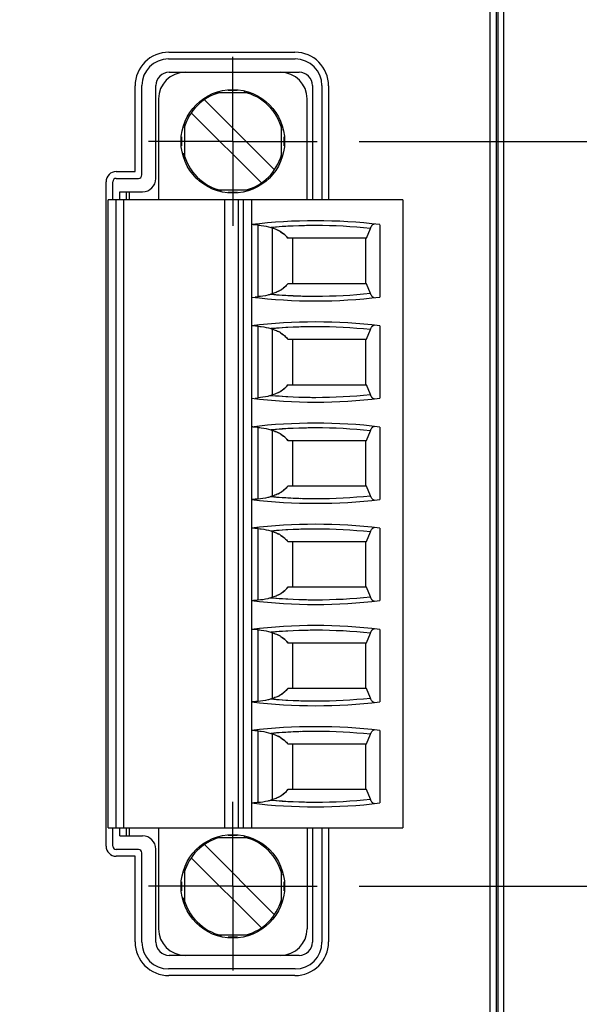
# Model space of a CAD drawing. Header units: inches. Extents: x 0.2 to 16.8, y 0.2 to 10.8.
# Tile 5 of 15: x 8 to 8.8, y 5.5 to 6.9. Entities that reach past the tile are written whole.
import ezdxf

# ---------------------------------------------------------------- set-up
doc = ezdxf.new("R2010")
doc.units = ezdxf.units.IN
doc.header["$LTSCALE"] = 0.935
doc.header["$MEASUREMENT"] = 0
doc.linetypes.add('CENTER', pattern=[0.6, 0.375, -0.075, 0.075, -0.075])
doc.layers.get('0').update_dxf_attribs({"linetype": 'CONTINUOUS'})
doc.layers.add('DEFAULT_1', color=7, linetype='CENTER')
doc.layers.add('DIMENSIONS', color=7, linetype='CONTINUOUS')
doc.styles.get("Standard").update_dxf_attribs({"font": 'txt', "width": 0.8})
doc.dimstyles.new('DIMSTYLE_1', dxfattribs={"dimtxt": 0.125, "dimasz": 0.18, "dimexe": 0.18, "dimexo": 0.0625, "dimgap": 0.09, "dimtad": 0, "dimtih": 1, "dimtoh": 1, "dimdec": 3, "dimzin": 4, "dimdsep": 46, "dimtxsty": 'STANDARD', "dimblk": '_FILLED', "dimblk1": '_FILLED', "dimblk2": '_FILLED', "dimcen": 0.09, "dimadec": 0, "dimazin": 0, "dimtp": 0.01, "dimtm": 0.01, "dimtfac": 1, "dimtdec": 3, "dimtofl": 0, "dimtmove": 0, "dimatfit": 3, "dimldrblk": '_FILLED', "dimfxl": 1, "dimtolj": 1, "dimtzin": 4, "dimarcsym": 0})

# ---------------------------------------------------------------- blocks, each defined once
blk = doc.blocks.new('*D4')
at = {"layer": 'DIMENSIONS', "color": 2, "linetype": 'CONTINUOUS'}
blk.add_line((8.4671, 6.7394), (9.3689, 6.7394), dxfattribs=at)
at = {"layer": 'DIMENSIONS', "color": 2, "linetype": 'CONTINUOUS', "insert": (9.4314, 6.8019), "char_height": 0.125, "width": 1.325, "attachment_point": 1, "line_spacing_factor": 0.9}
blk.add_mtext('-.981{\\Ftxt.shx;\\W1.000000;\\H0.125000; }[24.92]', dxfattribs=at)
blk = doc.blocks.new('_FILLED')
at = {"color": 0, "linetype": 'BYBLOCK'}
blk.add_solid([(0, 0), (-1, 0.1736), (-1, -0.1736)], dxfattribs=at)
blk = doc.blocks.new('*D5')
at = {"layer": 'DIMENSIONS', "color": 2, "linetype": 'CONTINUOUS'}
blk.add_line((8.4671, 5.6351), (9.3689, 5.6351), dxfattribs=at)
at = {"layer": 'DIMENSIONS', "color": 2, "linetype": 'CONTINUOUS', "insert": (9.4314, 5.6976), "char_height": 0.125, "width": 1.425, "attachment_point": 1, "line_spacing_factor": 0.9}
blk.add_mtext('-2.085{\\Ftxt.shx;\\W1.000000;\\H0.125000; }[52.97]', dxfattribs=at)

msp = doc.modelspace()

# ---------------------------------------------------------------- linework, layer by layer
at = {"color": 7, "linetype": 'CONTINUOUS'}
for p, q in [((8.6706, 2.7048), (8.6706, 7.8426)), ((8.6606, 7.8126), (8.6606, 3.7426)), ((8.6814, 3.3968), (8.6814, 7.3968)), ((8.1841, 6.8616), (8.3721, 6.8616)), ((8.1846, 6.8716), (8.3716, 6.8716)), ((8.1346, 6.6946), (8.1346, 6.8216)), ((8.1446, 6.6896), (8.1446, 6.8221)), ((8.4116, 6.8221), (8.4116, 6.6528)), ((8.4216, 6.8216), (8.4216, 6.6528)), ((8.1066, 6.6946), (8.1346, 6.6946)), ((8.0916, 5.6946), (8.0916, 6.6796)), ((8.1016, 6.6528), (8.1016, 6.6796)), ((8.1066, 6.6846), (8.1396, 6.6846)), ((8.3802, 6.6143), (8.3581, 6.6133)), ((8.3361, 6.6118), (8.3369, 6.6115)), ((8.3379, 6.6117), (8.3367, 6.6116)), ((8.3369, 6.6115), (8.3378, 6.6112)), ((8.3377, 6.6112), (8.338, 6.6111)), ((8.3378, 6.6112), (8.3386, 6.6109)), ((8.3504, 6.6055), (8.3549, 6.6024)), ((8.3369, 6.513), (8.3361, 6.5127)), ((8.3369, 6.513), (8.3367, 6.5129)), ((8.338, 6.5134), (8.3369, 6.513)), ((8.3378, 6.5133), (8.3369, 6.513)), ((8.3386, 6.5136), (8.338, 6.5134)), ((8.3581, 6.5112), (8.3802, 6.5102)), ((8.3361, 6.4618), (8.3369, 6.4615)), ((8.3379, 6.4617), (8.3367, 6.4616)), ((8.3369, 6.4615), (8.3378, 6.4612)), ((8.3377, 6.4612), (8.338, 6.4611)), ((8.3378, 6.4612), (8.3386, 6.4609)), ((8.3508, 6.4553), (8.3549, 6.4524)), ((8.3802, 6.4643), (8.3581, 6.4633)), ((8.3369, 6.363), (8.3361, 6.3627)), ((8.3369, 6.363), (8.3367, 6.3629)), ((8.3367, 6.3629), (8.3379, 6.3628)), ((8.338, 6.3634), (8.3369, 6.363)), ((8.3378, 6.3633), (8.3369, 6.363)), ((8.3386, 6.3636), (8.338, 6.3634)), ((8.3581, 6.3612), (8.3802, 6.3602)), ((8.3361, 6.3118), (8.3369, 6.3115)), ((8.3379, 6.3117), (8.3367, 6.3116)), ((8.3369, 6.3115), (8.3378, 6.3112)), ((8.3377, 6.3112), (8.338, 6.3111)), ((8.3378, 6.3112), (8.3386, 6.3109)), ((8.3802, 6.3143), (8.3581, 6.3133)), ((8.3508, 6.3053), (8.3549, 6.3024)), ((8.3369, 6.213), (8.3361, 6.2127)), ((8.3369, 6.213), (8.3367, 6.2129)), ((8.338, 6.2134), (8.3369, 6.213)), ((8.3378, 6.2133), (8.3369, 6.213)), ((8.3386, 6.2136), (8.338, 6.2134)), ((8.3581, 6.2112), (8.3802, 6.2102)), ((8.3361, 6.1618), (8.3369, 6.1615)), ((8.3379, 6.1617), (8.3367, 6.1616)), ((8.3369, 6.1615), (8.3378, 6.1612)), ((8.3377, 6.1612), (8.338, 6.1611)), ((8.3378, 6.1612), (8.3386, 6.1609)), ((8.3802, 6.1643), (8.3581, 6.1633)), ((8.3508, 6.1553), (8.3549, 6.1524)), ((8.3369, 6.063), (8.3361, 6.0627)), ((8.3369, 6.063), (8.3367, 6.0629)), ((8.338, 6.0634), (8.3369, 6.063)), ((8.3378, 6.0633), (8.3369, 6.063)), ((8.3386, 6.0636), (8.338, 6.0634)), ((8.3581, 6.0612), (8.3802, 6.0602)), ((8.3802, 6.0143), (8.3581, 6.0133)), ((8.3361, 6.0118), (8.3369, 6.0115)), ((8.3379, 6.0117), (8.3367, 6.0116)), ((8.3369, 6.0115), (8.3378, 6.0112)), ((8.3377, 6.0112), (8.338, 6.0111)), ((8.3378, 6.0112), (8.3386, 6.0109)), ((8.3508, 6.0053), (8.3549, 6.0024)), ((8.3369, 5.913), (8.3361, 5.9127)), ((8.3369, 5.913), (8.3367, 5.9129)), ((8.338, 5.9134), (8.3369, 5.913)), ((8.3378, 5.9133), (8.3369, 5.913)), ((8.3386, 5.9136), (8.338, 5.9134)), ((8.3581, 5.9112), (8.3802, 5.9102)), ((8.3361, 5.8618), (8.3369, 5.8615)), ((8.3379, 5.8617), (8.3367, 5.8616)), ((8.3369, 5.8615), (8.3378, 5.8612)), ((8.3377, 5.8612), (8.338, 5.8611)), ((8.3378, 5.8612), (8.3386, 5.8609)), ((8.3508, 5.8553), (8.3549, 5.8524)), ((8.3802, 5.8643), (8.3581, 5.8633)), ((8.3369, 5.763), (8.3361, 5.7627)), ((8.3369, 5.763), (8.3367, 5.7629)), ((8.338, 5.7634), (8.3369, 5.763)), ((8.3378, 5.7633), (8.3369, 5.763)), ((8.3386, 5.7636), (8.338, 5.7634)), ((8.3581, 5.7612), (8.3802, 5.7602)), ((8.1016, 5.6946), (8.1016, 5.7217)), ((8.4116, 5.7217), (8.4116, 5.5521)), ((8.4216, 5.7217), (8.4216, 5.5526)), ((8.1396, 5.6896), (8.1066, 5.6896)), ((8.1346, 5.6796), (8.1066, 5.6796)), ((8.1346, 5.5526), (8.1346, 5.6796)), ((8.1446, 5.5521), (8.1446, 5.6846)), ((8.3721, 5.5126), (8.1841, 5.5126)), ((8.3716, 5.5026), (8.1846, 5.5026))]:
    msp.add_line(p, q, dxfattribs=at)
at = {"color": 9, "linetype": 'CONTINUOUS'}
for p, q in [((8.6727, 7.3968), (8.6727, 3.3968)), ((8.2727, 6.8151), (8.2863, 6.8151)), ((8.2038, 6.7326), (8.2038, 6.7463)), ((8.3552, 6.7463), (8.3552, 6.7326)), ((8.1221, 6.6528), (8.1221, 6.6646)), ((8.126, 6.6646), (8.126, 6.6528)), ((8.2863, 6.6637), (8.2727, 6.6637)), ((8.1063, 6.6528), (8.1063, 5.7217)), ((8.2677, 5.7217), (8.2677, 6.6528)), ((8.2874, 6.6528), (8.2874, 5.7217)), ((8.2953, 5.7217), (8.2953, 6.6528)), ((8.3169, 6.5092), (8.3169, 6.6153)), ((8.3386, 6.5136), (8.3386, 6.6109)), ((8.3681, 6.5961), (8.3681, 6.5284)), ((8.3169, 6.3592), (8.3169, 6.4653)), ((8.3386, 6.3636), (8.3386, 6.4609)), ((8.3681, 6.4461), (8.3681, 6.3784)), ((8.3169, 6.2092), (8.3169, 6.3153)), ((8.3386, 6.2136), (8.3386, 6.3109)), ((8.3681, 6.2961), (8.3681, 6.2284)), ((8.3169, 6.0592), (8.3169, 6.1653)), ((8.3386, 6.0636), (8.3386, 6.1609)), ((8.3681, 6.1461), (8.3681, 6.0784)), ((8.3169, 5.9092), (8.3169, 6.0153)), ((8.3386, 5.9136), (8.3386, 6.0109)), ((8.3681, 5.9961), (8.3681, 5.9284)), ((8.3169, 5.7592), (8.3169, 5.8653)), ((8.3386, 5.7636), (8.3386, 5.8609)), ((8.3681, 5.8461), (8.3681, 5.7784)), ((8.1221, 5.7099), (8.1221, 5.7217)), ((8.126, 5.7217), (8.126, 5.7099)), ((8.2727, 5.7108), (8.2863, 5.7108)), ((8.2038, 5.6282), (8.2038, 5.6419)), ((8.3552, 5.6419), (8.3552, 5.6282)), ((8.2863, 5.5594), (8.2727, 5.5594))]:
    msp.add_line(p, q, dxfattribs=at)
at = {"color": 6, "linetype": 'CONTINUOUS'}
for p, q in [((8.1851, 6.8418), (8.378, 6.8418)), ((8.1654, 6.6843), (8.1654, 6.8221)), ((8.3976, 6.8221), (8.3976, 6.6528)), ((8.1693, 6.8024), (8.1693, 6.6528)), ((8.3056, 6.8113), (8.2535, 6.8113)), ((8.3898, 6.6528), (8.3898, 6.8024)), ((8.2373, 6.8011), (8.3413, 6.6972)), ((8.3218, 6.6777), (8.2178, 6.7817)), ((8.2077, 6.7654), (8.2077, 6.7135)), ((8.3514, 6.7654), (8.3514, 6.7135)), ((8.1122, 6.6528), (8.1122, 6.6646)), ((8.1122, 6.6646), (8.1457, 6.6646)), ((8.2535, 6.6676), (8.3056, 6.6676)), ((8.0945, 5.7217), (8.0945, 6.6528)), ((8.5315, 6.6528), (8.0945, 6.6528)), ((8.1181, 5.7217), (8.1181, 6.6528)), ((8.3071, 6.6528), (8.3071, 5.7217)), ((8.5315, 6.6528), (8.5315, 5.7217)), ((8.4975, 6.6159), (8.4975, 6.5086)), ((8.4778, 6.5961), (8.4835, 6.6104)), ((8.4778, 6.5961), (8.3612, 6.5961)), ((8.4764, 6.5961), (8.4764, 6.5284)), ((8.4778, 6.5284), (8.3612, 6.5284)), ((8.4835, 6.5141), (8.4778, 6.5284)), ((8.3129, 6.5088), (8.3169, 6.5092)), ((8.4778, 6.4461), (8.4835, 6.4604)), ((8.4975, 6.4659), (8.4975, 6.3586)), ((8.3612, 6.4461), (8.4778, 6.4461)), ((8.4764, 6.4461), (8.4764, 6.3784)), ((8.3612, 6.3784), (8.4778, 6.3784)), ((8.4835, 6.3641), (8.4778, 6.3784)), ((8.3129, 6.3588), (8.3169, 6.3592)), ((8.4778, 6.2961), (8.4835, 6.3104)), ((8.4975, 6.3159), (8.4975, 6.2086)), ((8.3612, 6.2961), (8.4778, 6.2961)), ((8.4764, 6.2961), (8.4764, 6.2284)), ((8.4778, 6.2284), (8.3612, 6.2284)), ((8.4835, 6.2141), (8.4778, 6.2284)), ((8.4778, 6.1461), (8.4835, 6.1604)), ((8.4975, 6.1659), (8.4975, 6.0586)), ((8.3612, 6.1461), (8.4778, 6.1461)), ((8.4764, 6.1461), (8.4764, 6.0784)), ((8.4778, 6.0784), (8.3612, 6.0784)), ((8.4835, 6.0641), (8.4778, 6.0784)), ((8.4975, 6.0159), (8.4975, 5.9086)), ((8.4778, 5.9961), (8.4835, 6.0104)), ((8.3612, 5.9961), (8.4778, 5.9961)), ((8.4764, 5.9961), (8.4764, 5.9284)), ((8.4778, 5.9284), (8.3612, 5.9284)), ((8.4835, 5.9141), (8.4778, 5.9284)), ((8.4778, 5.8461), (8.4835, 5.8604)), ((8.4975, 5.8659), (8.4975, 5.7586)), ((8.3612, 5.8461), (8.4778, 5.8461)), ((8.4764, 5.8461), (8.4764, 5.7784)), ((8.4778, 5.7784), (8.3612, 5.7784)), ((8.4835, 5.7641), (8.4778, 5.7784)), ((8.0945, 5.7217), (8.5315, 5.7217)), ((8.1122, 5.7099), (8.1122, 5.7217)), ((8.1122, 5.7099), (8.1457, 5.7099)), ((8.1693, 5.7217), (8.1693, 5.5721)), ((8.3898, 5.7217), (8.3898, 5.5721)), ((8.3976, 5.7217), (8.3976, 5.5524)), ((8.2373, 5.6968), (8.3413, 5.5928)), ((8.3056, 5.7069), (8.2535, 5.7069)), ((8.1654, 5.5524), (8.1654, 5.6902)), ((8.3218, 5.5734), (8.2178, 5.6773)), ((8.2077, 5.661), (8.2077, 5.6091)), ((8.3514, 5.661), (8.3514, 5.6091)), ((8.2535, 5.5632), (8.3056, 5.5632)), ((8.378, 5.5327), (8.1851, 5.5327))]:
    msp.add_line(p, q, dxfattribs=at)
for centre in [(8.2795, 6.7394), (8.2795, 5.6351)]:
    msp.add_circle(centre, 0.0768, dxfattribs=at)
at = {"color": 7, "linetype": 'CONTINUOUS'}
for centre, radius, start, end in [((8.1846, 6.8216), 0.05, 90, 180), ((8.1841, 6.8221), 0.0395, 90, 180), ((8.3716, 6.8216), 0.05, 0, 90), ((8.3721, 6.8221), 0.0395, 0, 90), ((8.1066, 6.6796), 0.015, 90, 180), ((8.1396, 6.6896), 0.005, 270, 360), ((8.1066, 6.6796), 0.005, 90, 180), ((8.4024, 5.8343), 0.7803, 90, 94.8745), ((8.3906, 6.09), 0.5243, 93.5449, 95.7622), ((8.4029, 5.8003), 0.8143, 90.0339, 91.5909), ((8.2027, 6.1929), 0.4396, 72.112, 72.2272), ((8.318, 6.5484), 0.0659, 71.7533, 72.3493), ((8.3242, 6.5633), 0.0497, 58.1646, 62.4318), ((8.3246, 6.5639), 0.049, 58.2165, 62.5564), ((8.3259, 6.566), 0.0465, 51.4445, 58.1587), ((8.3286, 6.5697), 0.0419, 39.0014, 51.1669), ((8.3286, 6.5548), 0.0419, 308.8332, 320.9986), ((8.4024, 7.2902), 0.7803, 265.1255, 270), ((8.394, 7.0712), 0.5612, 264.1366, 264.3239), ((8.318, 6.5761), 0.0659, 287.6507, 288.2468), ((8.3905, 7.0335), 0.5233, 264.3019, 266.4565), ((8.3245, 6.5606), 0.049, 297.5382, 302.5567), ((8.3251, 6.5598), 0.0481, 297.405, 302.5269), ((8.3264, 6.5578), 0.0456, 302.5119, 308.6092), ((8.3274, 6.5563), 0.0439, 302.4664, 308.802), ((8.4029, 7.3242), 0.8143, 268.4091, 269.9661), ((8.4024, 5.6843), 0.7803, 90, 94.8745), ((8.2027, 6.0429), 0.4396, 72.112, 72.2272), ((8.3906, 5.94), 0.5243, 93.5449, 95.7622), ((8.318, 6.3984), 0.0659, 71.7529, 72.349), ((8.3243, 6.4134), 0.0496, 57.5918, 62.4347), ((8.3247, 6.4141), 0.0488, 57.6317, 62.56), ((8.326, 6.4162), 0.0463, 51.4324, 57.5734), ((8.3286, 6.4197), 0.0419, 39.0012, 51.1671), ((8.4029, 5.6503), 0.8143, 90.0339, 91.5909), ((8.3245, 6.4106), 0.049, 297.5382, 302.5567), ((8.3251, 6.4098), 0.0481, 297.405, 302.5269), ((8.3264, 6.4078), 0.0456, 302.5119, 308.6092), ((8.3274, 6.4063), 0.0439, 302.4664, 308.802), ((8.3286, 6.4048), 0.0419, 308.8332, 320.9986), ((8.4024, 7.1402), 0.7803, 265.1255, 270), ((8.3906, 6.8845), 0.5243, 264.2378, 266.4551), ((8.318, 6.4261), 0.0659, 287.6507, 288.2468), ((8.4029, 7.1742), 0.8143, 268.4091, 269.9661), ((8.4024, 5.5343), 0.7803, 90, 94.8745), ((8.2027, 5.8929), 0.4396, 72.112, 72.2272), ((8.3906, 5.79), 0.5243, 93.5449, 95.7622), ((8.318, 6.2484), 0.0659, 71.7529, 72.349), ((8.3243, 6.2634), 0.0496, 57.5918, 62.4347), ((8.3247, 6.2641), 0.0488, 57.6317, 62.56), ((8.4029, 5.5003), 0.8143, 90.0339, 91.5909), ((8.326, 6.2662), 0.0463, 51.4324, 57.5734), ((8.3286, 6.2697), 0.0419, 39.0012, 51.1671), ((8.3245, 6.2606), 0.049, 297.5382, 302.5567), ((8.3251, 6.2598), 0.0481, 297.405, 302.5269), ((8.3264, 6.2578), 0.0456, 302.5119, 308.6092), ((8.3274, 6.2563), 0.0439, 302.4664, 308.802), ((8.3286, 6.2548), 0.0419, 308.8332, 320.9986), ((8.4024, 6.9902), 0.7803, 265.1255, 270), ((8.394, 6.7712), 0.5612, 264.1366, 264.3239), ((8.318, 6.2761), 0.0659, 287.6507, 288.2468), ((8.3905, 6.7335), 0.5233, 264.3019, 266.4565), ((8.4029, 7.0242), 0.8143, 268.4091, 269.9661), ((8.4024, 5.3843), 0.7803, 90, 94.8745), ((8.2027, 5.7429), 0.4396, 72.112, 72.2272), ((8.3906, 5.64), 0.5243, 93.5449, 95.7622), ((8.318, 6.0984), 0.0659, 71.7529, 72.349), ((8.4029, 5.3503), 0.8143, 90.0339, 91.5909), ((8.3243, 6.1134), 0.0496, 57.5918, 62.4347), ((8.3247, 6.1141), 0.0488, 57.6317, 62.56), ((8.326, 6.1162), 0.0463, 51.4324, 57.5734), ((8.3286, 6.1197), 0.0419, 39.0012, 51.1671), ((8.3286, 6.1048), 0.0419, 308.8332, 320.9986), ((8.4024, 6.8402), 0.7803, 265.1255, 270), ((8.394, 6.6212), 0.5612, 264.1366, 264.3239), ((8.318, 6.1261), 0.0659, 287.6507, 288.2468), ((8.3905, 6.5835), 0.5233, 264.3019, 266.4565), ((8.3245, 6.1106), 0.049, 297.5382, 302.5567), ((8.3251, 6.1098), 0.0481, 297.405, 302.5269), ((8.3264, 6.1078), 0.0456, 302.5119, 308.6092), ((8.3274, 6.1063), 0.0439, 302.4664, 308.802), ((8.4029, 6.8742), 0.8143, 268.4091, 269.9661), ((8.4024, 5.2343), 0.7803, 90, 94.8745), ((8.4029, 5.2003), 0.8143, 90.0339, 91.5909), ((8.2027, 5.5929), 0.4396, 72.112, 72.2272), ((8.3906, 5.49), 0.5243, 93.5449, 95.7622), ((8.318, 5.9484), 0.0659, 71.7529, 72.349), ((8.3243, 5.9634), 0.0496, 57.5918, 62.4347), ((8.3247, 5.9641), 0.0488, 57.6317, 62.56), ((8.326, 5.9662), 0.0463, 51.4324, 57.5734), ((8.3286, 5.9697), 0.0419, 39.0012, 51.1671), ((8.3286, 5.9548), 0.0419, 308.8332, 320.9986), ((8.4024, 6.6902), 0.7803, 265.1255, 270), ((8.394, 6.4712), 0.5612, 264.1366, 264.3239), ((8.318, 5.9761), 0.0659, 287.6507, 288.2468), ((8.3905, 6.4335), 0.5233, 264.3019, 266.4565), ((8.3245, 5.9606), 0.049, 297.5382, 302.5567), ((8.3251, 5.9598), 0.0481, 297.405, 302.5269), ((8.3264, 5.9578), 0.0456, 302.5119, 308.6092), ((8.3274, 5.9563), 0.0439, 302.4664, 308.802), ((8.4029, 6.7242), 0.8143, 268.4091, 269.9661), ((8.4024, 5.0843), 0.7803, 90, 94.8745), ((8.2027, 5.4429), 0.4396, 72.112, 72.2272), ((8.3906, 5.34), 0.5243, 93.5449, 95.7622), ((8.318, 5.7984), 0.0659, 71.7529, 72.349), ((8.3243, 5.8134), 0.0496, 57.5918, 62.4347), ((8.3247, 5.8141), 0.0488, 57.6317, 62.56), ((8.326, 5.8162), 0.0463, 51.4324, 57.5734), ((8.4029, 5.0503), 0.8143, 90.0339, 91.5909), ((8.3286, 5.8197), 0.0419, 39.0012, 51.1671), ((8.3245, 5.8106), 0.049, 297.5382, 302.5567), ((8.3251, 5.8098), 0.0481, 297.405, 302.5269), ((8.3264, 5.8078), 0.0456, 302.5119, 308.6092), ((8.3274, 5.8063), 0.0439, 302.4664, 308.802), ((8.3286, 5.8048), 0.0419, 308.8332, 320.9986), ((8.4024, 6.5402), 0.7803, 265.1255, 270), ((8.394, 6.3212), 0.5612, 264.1366, 264.3239), ((8.318, 5.8261), 0.0659, 287.6507, 288.2468), ((8.3905, 6.2835), 0.5233, 264.3019, 266.4565), ((8.4029, 6.5742), 0.8143, 268.4091, 269.9661), ((8.1066, 5.6946), 0.015, 180, 270), ((8.1066, 5.6946), 0.005, 180, 270), ((8.1396, 5.6846), 0.005, 0, 90), ((8.1846, 5.5526), 0.05, 180, 270), ((8.1841, 5.5521), 0.0395, 180, 270), ((8.3716, 5.5526), 0.05, 270, 360), ((8.3721, 5.5521), 0.0395, 270, 360)]:
    msp.add_arc(centre, radius, start, end, dxfattribs=at)
at = {"color": 6, "linetype": 'CONTINUOUS'}
for centre, radius, start, end in [((8.1851, 6.8221), 0.0197, 90, 180), ((8.2087, 6.8024), 0.0394, 90, 180), ((8.3504, 6.8024), 0.0394, 0, 90), ((8.378, 6.8221), 0.0197, 0, 90), ((8.2795, 6.7394), 0.0748, 105.5787, 164.4261), ((8.2795, 6.7394), 0.0748, 12.9887, 77.0132), ((8.2795, 6.7394), 0.0748, 192.9887, 257.0132), ((8.2795, 6.7394), 0.0748, 285.5787, 344.4261), ((8.1457, 6.6843), 0.0197, 270, 360), ((8.4024, 5.8343), 0.7874, 83.062, 96.9498), ((8.4024, 7.2902), 0.7874, 263.0502, 276.938), ((8.4024, 5.6843), 0.7874, 83.062, 96.9498), ((8.4024, 7.1402), 0.7874, 263.0502, 276.938), ((8.4024, 5.5343), 0.7874, 83.062, 96.9498), ((8.4024, 6.9902), 0.7874, 263.0502, 276.938), ((8.4024, 5.3843), 0.7874, 83.062, 96.9498), ((8.4024, 6.8402), 0.7874, 263.0502, 276.938), ((8.4024, 5.2343), 0.7874, 83.062, 96.9498), ((8.4024, 6.6902), 0.7874, 263.0502, 276.938), ((8.4024, 5.0843), 0.7874, 83.062, 96.9498), ((8.4024, 6.5402), 0.7874, 263.0502, 276.938), ((8.1457, 5.6902), 0.0197, 0, 90), ((8.2795, 5.6351), 0.0748, 12.9887, 77.0132), ((8.2795, 5.6351), 0.0748, 105.5787, 164.4261), ((8.2795, 5.6351), 0.0748, 192.9887, 257.0132), ((8.2795, 5.6351), 0.0748, 285.5787, 344.4261), ((8.2087, 5.5721), 0.0394, 180, 270), ((8.3504, 5.5721), 0.0394, 270, 360), ((8.1851, 5.5524), 0.0197, 180, 270), ((8.378, 5.5524), 0.0197, 270, 360)]:
    msp.add_arc(centre, radius, start, end, dxfattribs=at)
at = {"color": 9, "linetype": 'CONTINUOUS'}
for centre, start, end in [((8.4024, 5.8343), 84.0353, 90), ((8.4024, 7.2902), 270, 275.9647), ((8.4024, 5.6843), 84.0353, 90), ((8.4024, 7.1402), 270, 275.9647), ((8.4024, 5.5343), 84.0353, 90), ((8.4024, 6.9902), 270, 275.9647), ((8.4024, 5.3843), 84.0353, 90), ((8.4024, 6.8402), 270, 275.9647), ((8.4024, 5.2343), 84.0353, 90), ((8.4024, 6.6902), 270, 275.9647), ((8.4024, 5.0843), 84.0353, 90), ((8.4024, 6.5402), 270, 275.9647)]:
    msp.add_arc(centre, 0.7803, start, end, dxfattribs=at)
at = {"color": 6, "linetype": 'CONTINUOUS'}
for points, knots in [([(8.3169, 6.6153), (8.3159, 6.6154), (8.314, 6.6155), (8.3118, 6.6158), (8.3103, 6.6159), (8.3093, 6.616), (8.3086, 6.616), (8.3081, 6.616), (8.3079, 6.616)], [0, 0, 0, 0, 0.336975, 0.623077, 0.743329, 0.846827, 0.932604, 1, 1, 1, 1]), ([(8.3169, 6.6153), (8.3186, 6.6152), (8.325, 6.6146), (8.3314, 6.6132), (8.3361, 6.6118)], [0, 0, 0, 0, 0.249341, 1, 1, 1, 1]), ([(8.4835, 6.6104), (8.4838, 6.6113), (8.4845, 6.6127), (8.4854, 6.6143), (8.4861, 6.6152), (8.4869, 6.6159), (8.4876, 6.6165), (8.4884, 6.6168), (8.4889, 6.6169), (8.4892, 6.6169)], [0, 0, 0, 0, 0.34171, 0.48674, 0.614956, 0.727681, 0.827054, 0.91633, 1, 1, 1, 1]), ([(8.3361, 6.5127), (8.3345, 6.5122), (8.3283, 6.5105), (8.3218, 6.5095), (8.3169, 6.5092)], [0, 0, 0, 0, 0.251367, 1, 1, 1, 1]), ([(8.4892, 6.5076), (8.4889, 6.5076), (8.4884, 6.5077), (8.4876, 6.508), (8.4869, 6.5086), (8.4861, 6.5093), (8.4854, 6.5102), (8.4845, 6.5118), (8.4838, 6.5132), (8.4835, 6.5141)], [0, 0, 0, 0, 0.083674, 0.172947, 0.272309, 0.385022, 0.513231, 0.658263, 1, 1, 1, 1]), ([(8.4835, 6.4604), (8.4838, 6.4613), (8.4845, 6.4627), (8.4854, 6.4643), (8.4861, 6.4652), (8.4869, 6.4659), (8.4876, 6.4665), (8.4884, 6.4668), (8.4889, 6.4669), (8.4892, 6.4669)], [0, 0, 0, 0, 0.34171, 0.48674, 0.614956, 0.727681, 0.827054, 0.91633, 1, 1, 1, 1]), ([(8.3169, 6.4653), (8.3159, 6.4654), (8.314, 6.4655), (8.3118, 6.4658), (8.3103, 6.4659), (8.3093, 6.466), (8.3086, 6.466), (8.3081, 6.466), (8.3079, 6.466)], [0, 0, 0, 0, 0.336975, 0.623077, 0.743329, 0.846827, 0.932604, 1, 1, 1, 1]), ([(8.3169, 6.4653), (8.3186, 6.4652), (8.325, 6.4646), (8.3314, 6.4632), (8.3361, 6.4618)], [0, 0, 0, 0, 0.249341, 1, 1, 1, 1]), ([(8.3361, 6.3627), (8.3345, 6.3622), (8.3283, 6.3605), (8.3218, 6.3595), (8.3169, 6.3592)], [0, 0, 0, 0, 0.251367, 1, 1, 1, 1]), ([(8.4892, 6.3576), (8.4889, 6.3576), (8.4884, 6.3577), (8.4876, 6.358), (8.4869, 6.3586), (8.4861, 6.3593), (8.4854, 6.3602), (8.4845, 6.3618), (8.4838, 6.3632), (8.4835, 6.3641)], [0, 0, 0, 0, 0.083671, 0.172948, 0.27232, 0.385044, 0.513259, 0.658288, 1, 1, 1, 1]), ([(8.3169, 6.3153), (8.3159, 6.3154), (8.314, 6.3155), (8.3118, 6.3158), (8.3103, 6.3159), (8.3093, 6.316), (8.3086, 6.316), (8.3081, 6.316), (8.3079, 6.316)], [0, 0, 0, 0, 0.336975, 0.623077, 0.743329, 0.846827, 0.932604, 1, 1, 1, 1]), ([(8.3169, 6.3153), (8.3186, 6.3152), (8.325, 6.3146), (8.3314, 6.3132), (8.3361, 6.3118)], [0, 0, 0, 0, 0.249341, 1, 1, 1, 1]), ([(8.4835, 6.3104), (8.4838, 6.3113), (8.4845, 6.3127), (8.4854, 6.3143), (8.4861, 6.3152), (8.4869, 6.3159), (8.4876, 6.3165), (8.4884, 6.3168), (8.4889, 6.3169), (8.4892, 6.3169)], [0, 0, 0, 0, 0.34171, 0.48674, 0.614956, 0.727681, 0.827054, 0.91633, 1, 1, 1, 1]), ([(8.3169, 6.2092), (8.3159, 6.2091), (8.314, 6.2089), (8.3118, 6.2087), (8.3103, 6.2085), (8.3093, 6.2085), (8.3086, 6.2084), (8.3081, 6.2085), (8.3079, 6.2085)], [0, 0, 0, 0, 0.33697, 0.623073, 0.74333, 0.84683, 0.932605, 1, 1, 1, 1]), ([(8.3361, 6.2127), (8.3345, 6.2122), (8.3283, 6.2105), (8.3218, 6.2095), (8.3169, 6.2092)], [0, 0, 0, 0, 0.251367, 1, 1, 1, 1]), ([(8.4892, 6.2076), (8.4889, 6.2076), (8.4884, 6.2077), (8.4876, 6.208), (8.4869, 6.2086), (8.4861, 6.2093), (8.4854, 6.2102), (8.4845, 6.2118), (8.4838, 6.2132), (8.4835, 6.2141)], [0, 0, 0, 0, 0.083674, 0.172947, 0.272309, 0.385022, 0.513231, 0.658263, 1, 1, 1, 1]), ([(8.3169, 6.1653), (8.3159, 6.1654), (8.314, 6.1655), (8.3118, 6.1658), (8.3103, 6.1659), (8.3093, 6.166), (8.3086, 6.166), (8.3081, 6.166), (8.3079, 6.166)], [0, 0, 0, 0, 0.336975, 0.623077, 0.743329, 0.846827, 0.932604, 1, 1, 1, 1]), ([(8.3169, 6.1653), (8.3186, 6.1652), (8.325, 6.1646), (8.3314, 6.1632), (8.3361, 6.1618)], [0, 0, 0, 0, 0.249341, 1, 1, 1, 1]), ([(8.4835, 6.1604), (8.4838, 6.1613), (8.4845, 6.1627), (8.4854, 6.1643), (8.4861, 6.1652), (8.4869, 6.1659), (8.4876, 6.1665), (8.4884, 6.1668), (8.4889, 6.1669), (8.4892, 6.1669)], [0, 0, 0, 0, 0.34171, 0.48674, 0.614956, 0.727681, 0.827054, 0.91633, 1, 1, 1, 1]), ([(8.3169, 6.0592), (8.3159, 6.0591), (8.314, 6.0589), (8.3118, 6.0587), (8.3103, 6.0585), (8.3093, 6.0585), (8.3086, 6.0584), (8.3081, 6.0585), (8.3079, 6.0585)], [0, 0, 0, 0, 0.33697, 0.623073, 0.74333, 0.84683, 0.932605, 1, 1, 1, 1]), ([(8.3361, 6.0627), (8.3345, 6.0622), (8.3283, 6.0605), (8.3218, 6.0595), (8.3169, 6.0592)], [0, 0, 0, 0, 0.251367, 1, 1, 1, 1]), ([(8.4892, 6.0576), (8.4889, 6.0576), (8.4884, 6.0577), (8.4876, 6.058), (8.4869, 6.0586), (8.4861, 6.0593), (8.4854, 6.0602), (8.4845, 6.0618), (8.4838, 6.0632), (8.4835, 6.0641)], [0, 0, 0, 0, 0.083674, 0.172947, 0.272309, 0.385022, 0.513231, 0.658263, 1, 1, 1, 1]), ([(8.3169, 6.0153), (8.3159, 6.0154), (8.314, 6.0155), (8.3118, 6.0158), (8.3103, 6.0159), (8.3093, 6.016), (8.3086, 6.016), (8.3081, 6.016), (8.3079, 6.016)], [0, 0, 0, 0, 0.336975, 0.623077, 0.743329, 0.846827, 0.932604, 1, 1, 1, 1]), ([(8.3169, 6.0153), (8.3186, 6.0152), (8.325, 6.0146), (8.3314, 6.0132), (8.3361, 6.0118)], [0, 0, 0, 0, 0.249341, 1, 1, 1, 1]), ([(8.4835, 6.0104), (8.4838, 6.0113), (8.4845, 6.0127), (8.4854, 6.0143), (8.4861, 6.0152), (8.4869, 6.0159), (8.4876, 6.0165), (8.4884, 6.0168), (8.4889, 6.0169), (8.4892, 6.0169)], [0, 0, 0, 0, 0.34171, 0.48674, 0.614956, 0.727681, 0.827054, 0.91633, 1, 1, 1, 1]), ([(8.3361, 5.9127), (8.3345, 5.9122), (8.3283, 5.9105), (8.3218, 5.9095), (8.3169, 5.9092)], [0, 0, 0, 0, 0.251367, 1, 1, 1, 1]), ([(8.4892, 5.9076), (8.4889, 5.9076), (8.4884, 5.9077), (8.4876, 5.908), (8.4869, 5.9086), (8.4861, 5.9093), (8.4854, 5.9102), (8.4845, 5.9118), (8.4838, 5.9132), (8.4835, 5.9141)], [0, 0, 0, 0, 0.083674, 0.172947, 0.272309, 0.385022, 0.513231, 0.658263, 1, 1, 1, 1]), ([(8.3169, 5.9092), (8.3159, 5.9091), (8.314, 5.9089), (8.3118, 5.9087), (8.3103, 5.9085), (8.3093, 5.9085), (8.3086, 5.9084), (8.3081, 5.9085), (8.3079, 5.9085)], [0, 0, 0, 0, 0.33697, 0.623073, 0.74333, 0.84683, 0.932605, 1, 1, 1, 1]), ([(8.3169, 5.8653), (8.3159, 5.8654), (8.314, 5.8655), (8.3118, 5.8658), (8.3103, 5.8659), (8.3093, 5.866), (8.3086, 5.866), (8.3081, 5.866), (8.3079, 5.866)], [0, 0, 0, 0, 0.336975, 0.623077, 0.743329, 0.846827, 0.932604, 1, 1, 1, 1]), ([(8.3169, 5.8653), (8.3186, 5.8652), (8.325, 5.8646), (8.3314, 5.8632), (8.3361, 5.8618)], [0, 0, 0, 0, 0.249341, 1, 1, 1, 1]), ([(8.4835, 5.8604), (8.4838, 5.8613), (8.4845, 5.8627), (8.4854, 5.8643), (8.4861, 5.8652), (8.4869, 5.8659), (8.4876, 5.8665), (8.4884, 5.8668), (8.4889, 5.8669), (8.4892, 5.8669)], [0, 0, 0, 0, 0.34171, 0.48674, 0.614956, 0.727681, 0.827054, 0.91633, 1, 1, 1, 1]), ([(8.3169, 5.7592), (8.3159, 5.7591), (8.314, 5.7589), (8.3118, 5.7587), (8.3103, 5.7585), (8.3093, 5.7585), (8.3086, 5.7584), (8.3081, 5.7585), (8.3079, 5.7585)], [0, 0, 0, 0, 0.33697, 0.623073, 0.74333, 0.84683, 0.932605, 1, 1, 1, 1]), ([(8.3361, 5.7627), (8.3345, 5.7622), (8.3283, 5.7605), (8.3218, 5.7595), (8.3169, 5.7592)], [0, 0, 0, 0, 0.251367, 1, 1, 1, 1]), ([(8.4892, 5.7576), (8.4889, 5.7576), (8.4884, 5.7577), (8.4876, 5.758), (8.4869, 5.7586), (8.4861, 5.7593), (8.4854, 5.7602), (8.4845, 5.7618), (8.4838, 5.7632), (8.4835, 5.7641)], [0, 0, 0, 0, 0.083674, 0.172947, 0.272309, 0.385022, 0.513231, 0.658263, 1, 1, 1, 1])]:
    msp.add_open_spline(points, degree=3, knots=knots, dxfattribs=at)
at = {"color": 7, "linetype": 'CONTINUOUS'}
for points, knots in [([(8.3386, 6.6109), (8.3394, 6.6107), (8.3423, 6.6097), (8.3452, 6.6084), (8.3472, 6.6073)], [0, 0, 0, 0, 0.257924, 1, 1, 1, 1]), ([(8.3386, 6.6109), (8.3394, 6.6107), (8.3423, 6.6097), (8.3452, 6.6084), (8.3472, 6.6073)], [0, 0, 0, 0, 0.258389, 1, 1, 1, 1]), ([(8.3549, 6.6024), (8.3555, 6.6019), (8.3577, 6.6), (8.3598, 6.5978), (8.3612, 6.5961)], [0, 0, 0, 0, 0.259979, 1, 1, 1, 1]), ([(8.3612, 6.5284), (8.3607, 6.5278), (8.3588, 6.5256), (8.3566, 6.5235), (8.3549, 6.5221)], [0, 0, 0, 0, 0.240927, 1, 1, 1, 1]), ([(8.3472, 6.5171), (8.3465, 6.5168), (8.3438, 6.5154), (8.3408, 6.5143), (8.3386, 6.5136)], [0, 0, 0, 0, 0.241676, 1, 1, 1, 1]), ([(8.3472, 6.5171), (8.3465, 6.5168), (8.3438, 6.5154), (8.3409, 6.5143), (8.3386, 6.5136)], [0, 0, 0, 0, 0.241937, 1, 1, 1, 1]), ([(8.3386, 6.4609), (8.3394, 6.4607), (8.3423, 6.4597), (8.3452, 6.4584), (8.3472, 6.4573)], [0, 0, 0, 0, 0.257924, 1, 1, 1, 1]), ([(8.3386, 6.4609), (8.3394, 6.4607), (8.3423, 6.4597), (8.3452, 6.4584), (8.3472, 6.4573)], [0, 0, 0, 0, 0.258389, 1, 1, 1, 1]), ([(8.3549, 6.4524), (8.3555, 6.4519), (8.3577, 6.45), (8.3598, 6.4478), (8.3612, 6.4461)], [0, 0, 0, 0, 0.259979, 1, 1, 1, 1]), ([(8.3472, 6.3671), (8.3465, 6.3668), (8.3438, 6.3654), (8.3409, 6.3643), (8.3386, 6.3636)], [0, 0, 0, 0, 0.241937, 1, 1, 1, 1]), ([(8.3472, 6.3671), (8.3465, 6.3668), (8.3438, 6.3654), (8.3408, 6.3643), (8.3386, 6.3636)], [0, 0, 0, 0, 0.241676, 1, 1, 1, 1]), ([(8.3612, 6.3784), (8.3607, 6.3778), (8.3588, 6.3756), (8.3566, 6.3735), (8.3549, 6.3721)], [0, 0, 0, 0, 0.240927, 1, 1, 1, 1]), ([(8.3386, 6.3109), (8.3394, 6.3107), (8.3423, 6.3097), (8.3452, 6.3084), (8.3472, 6.3073)], [0, 0, 0, 0, 0.257924, 1, 1, 1, 1]), ([(8.3386, 6.3109), (8.3394, 6.3107), (8.3423, 6.3097), (8.3452, 6.3084), (8.3472, 6.3073)], [0, 0, 0, 0, 0.258389, 1, 1, 1, 1]), ([(8.3549, 6.3024), (8.3555, 6.3019), (8.3577, 6.3), (8.3598, 6.2978), (8.3612, 6.2961)], [0, 0, 0, 0, 0.259979, 1, 1, 1, 1]), ([(8.3612, 6.2284), (8.3607, 6.2278), (8.3588, 6.2256), (8.3566, 6.2235), (8.3549, 6.2221)], [0, 0, 0, 0, 0.240927, 1, 1, 1, 1]), ([(8.3472, 6.2171), (8.3465, 6.2168), (8.3438, 6.2154), (8.3408, 6.2143), (8.3386, 6.2136)], [0, 0, 0, 0, 0.241676, 1, 1, 1, 1]), ([(8.3472, 6.2171), (8.3465, 6.2168), (8.3438, 6.2154), (8.3409, 6.2143), (8.3386, 6.2136)], [0, 0, 0, 0, 0.241937, 1, 1, 1, 1]), ([(8.3386, 6.1609), (8.3394, 6.1607), (8.3423, 6.1597), (8.3452, 6.1584), (8.3472, 6.1573)], [0, 0, 0, 0, 0.257924, 1, 1, 1, 1]), ([(8.3386, 6.1609), (8.3394, 6.1607), (8.3423, 6.1597), (8.3452, 6.1584), (8.3472, 6.1573)], [0, 0, 0, 0, 0.258389, 1, 1, 1, 1]), ([(8.3549, 6.1524), (8.3555, 6.1519), (8.3577, 6.15), (8.3598, 6.1478), (8.3612, 6.1461)], [0, 0, 0, 0, 0.259979, 1, 1, 1, 1]), ([(8.3612, 6.0784), (8.3607, 6.0778), (8.3588, 6.0756), (8.3566, 6.0735), (8.3549, 6.0721)], [0, 0, 0, 0, 0.240927, 1, 1, 1, 1]), ([(8.3472, 6.0671), (8.3465, 6.0668), (8.3438, 6.0654), (8.3408, 6.0643), (8.3386, 6.0636)], [0, 0, 0, 0, 0.241676, 1, 1, 1, 1]), ([(8.3472, 6.0671), (8.3465, 6.0668), (8.3438, 6.0654), (8.3409, 6.0643), (8.3386, 6.0636)], [0, 0, 0, 0, 0.241937, 1, 1, 1, 1]), ([(8.3386, 6.0109), (8.3394, 6.0107), (8.3423, 6.0097), (8.3452, 6.0084), (8.3472, 6.0073)], [0, 0, 0, 0, 0.257924, 1, 1, 1, 1]), ([(8.3386, 6.0109), (8.3394, 6.0107), (8.3423, 6.0097), (8.3452, 6.0084), (8.3472, 6.0073)], [0, 0, 0, 0, 0.258389, 1, 1, 1, 1]), ([(8.3549, 6.0024), (8.3555, 6.0019), (8.3577, 6), (8.3598, 5.9978), (8.3612, 5.9961)], [0, 0, 0, 0, 0.259979, 1, 1, 1, 1]), ([(8.3612, 5.9284), (8.3607, 5.9278), (8.3588, 5.9256), (8.3566, 5.9235), (8.3549, 5.9221)], [0, 0, 0, 0, 0.240927, 1, 1, 1, 1]), ([(8.3472, 5.9171), (8.3465, 5.9168), (8.3438, 5.9154), (8.3408, 5.9143), (8.3386, 5.9136)], [0, 0, 0, 0, 0.241676, 1, 1, 1, 1]), ([(8.3472, 5.9171), (8.3465, 5.9168), (8.3438, 5.9154), (8.3409, 5.9143), (8.3386, 5.9136)], [0, 0, 0, 0, 0.241937, 1, 1, 1, 1]), ([(8.3386, 5.8609), (8.3394, 5.8607), (8.3423, 5.8597), (8.3452, 5.8584), (8.3472, 5.8573)], [0, 0, 0, 0, 0.257924, 1, 1, 1, 1]), ([(8.3386, 5.8609), (8.3394, 5.8607), (8.3423, 5.8597), (8.3452, 5.8584), (8.3472, 5.8573)], [0, 0, 0, 0, 0.258389, 1, 1, 1, 1]), ([(8.3549, 5.8524), (8.3555, 5.8519), (8.3577, 5.85), (8.3598, 5.8478), (8.3612, 5.8461)], [0, 0, 0, 0, 0.259979, 1, 1, 1, 1]), ([(8.3472, 5.7671), (8.3465, 5.7668), (8.3438, 5.7654), (8.3408, 5.7643), (8.3386, 5.7636)], [0, 0, 0, 0, 0.241676, 1, 1, 1, 1]), ([(8.3472, 5.7671), (8.3465, 5.7668), (8.3438, 5.7654), (8.3409, 5.7643), (8.3386, 5.7636)], [0, 0, 0, 0, 0.241937, 1, 1, 1, 1]), ([(8.3612, 5.7784), (8.3607, 5.7778), (8.3588, 5.7756), (8.3566, 5.7735), (8.3549, 5.7721)], [0, 0, 0, 0, 0.240927, 1, 1, 1, 1])]:
    msp.add_open_spline(points, degree=3, knots=knots, dxfattribs=at)
at = {"layer": 'DEFAULT_1', "color": 7, "linetype": 'CENTER'}
for p, q in [((8.2795, 6.7394), (8.2795, 6.8645)), ((8.2795, 6.7394), (8.1544, 6.7394)), ((8.2795, 6.7394), (8.2795, 6.6143)), ((8.2795, 6.7394), (8.4046, 6.7394)), ((8.2795, 5.6351), (8.2795, 5.7602)), ((8.2795, 5.6351), (8.1544, 5.6351)), ((8.2795, 5.6351), (8.4046, 5.6351)), ((8.2795, 5.6351), (8.2795, 5.51))]:
    msp.add_line(p, q, dxfattribs=at)

# ---------------------------------------------------------------- dimensions: what is measured, and where the dimension line sits
at = {"layer": 'DIMENSIONS', "color": 2, "linetype": 'CONTINUOUS'}
for feature_location, offset, origin, picture, middle in [((8.4671, 6.7394), (0.9018, 0), (7.3766, 7.7206), '*D4', (10.0939, 6.7394)), ((8.46714, 5.63508), (0.90178, 0), (7.37665, 7.72056), '*D5', (10.14392, 5.63508))]:
    dim = msp.add_ordinate_dim(feature_location=feature_location, offset=offset, dtype=0, origin=origin, text='-<>', dimstyle='DIMSTYLE_1', dxfattribs=at)
    dim.commit()
    dim.dimension.update_dxf_attribs({"geometry": picture, "text_midpoint": middle})

doc.saveas('drawing.dxf')
